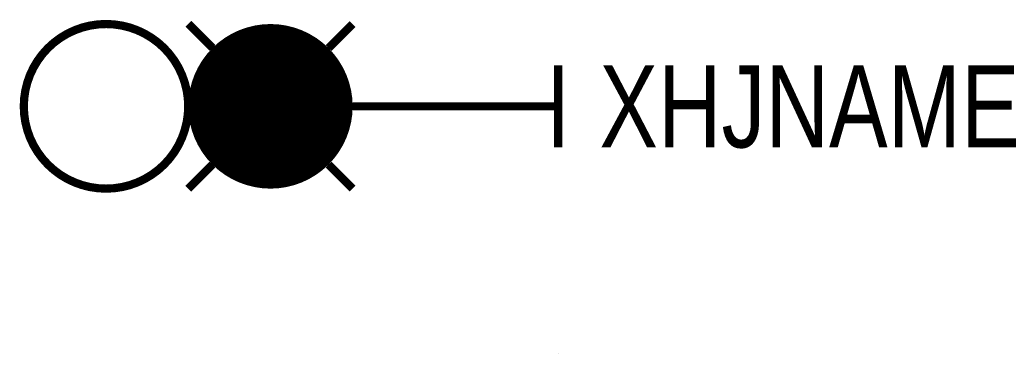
# Model space of a CAD drawing. Header units: millimetres. Extents: x -13.1 to 10.9, y 0 to 8.1.
import ezdxf

# ---------------------------------------------------------------- set-up
doc = ezdxf.new("R2010")
doc.units = ezdxf.units.MM
doc.layers.get('0').update_dxf_attribs({"linetype": 'CONTINUOUS'})

msp = doc.modelspace()

# ---------------------------------------------------------------- linework, layer by layer
msp.add_line((0, 0.001), (0, -0.001))
at = {"color": 3, "const_width": 0.2}
msp.add_lwpolyline([(-9, 6, -1), (-13, 6, -1)], format="xyb", close=True, dxfattribs=at)
at = {"color": 1, "const_width": 0.2}
for points in [[(-8.995, 8.005), (-8.409, 7.419)], [(-5.586, 7.414), (-5, 8)], [(-9, 4), (-8.414, 4.586)], [(-5.586, 4.586), (-5, 4)]]:
    msp.add_lwpolyline(points, dxfattribs=at)
at = {"color": 1, "const_width": 2}
msp.add_lwpolyline([(-8, 6, 1), (-6, 6, 1)], format="xyb", close=True, dxfattribs=at)
at = {"color": 7, "const_width": 0.2}
for points in [[(0, 7), (0, 5)], [(-5, 6), (0, 6)]]:
    msp.add_lwpolyline(points, dxfattribs=at)

# ---------------------------------------------------------------- texts
at = {"width": 0.8}
msp.add_attdef('XHJNAME', (1, 5), 'X4', height=2, dxfattribs=at)

doc.saveas('drawing.dxf')
